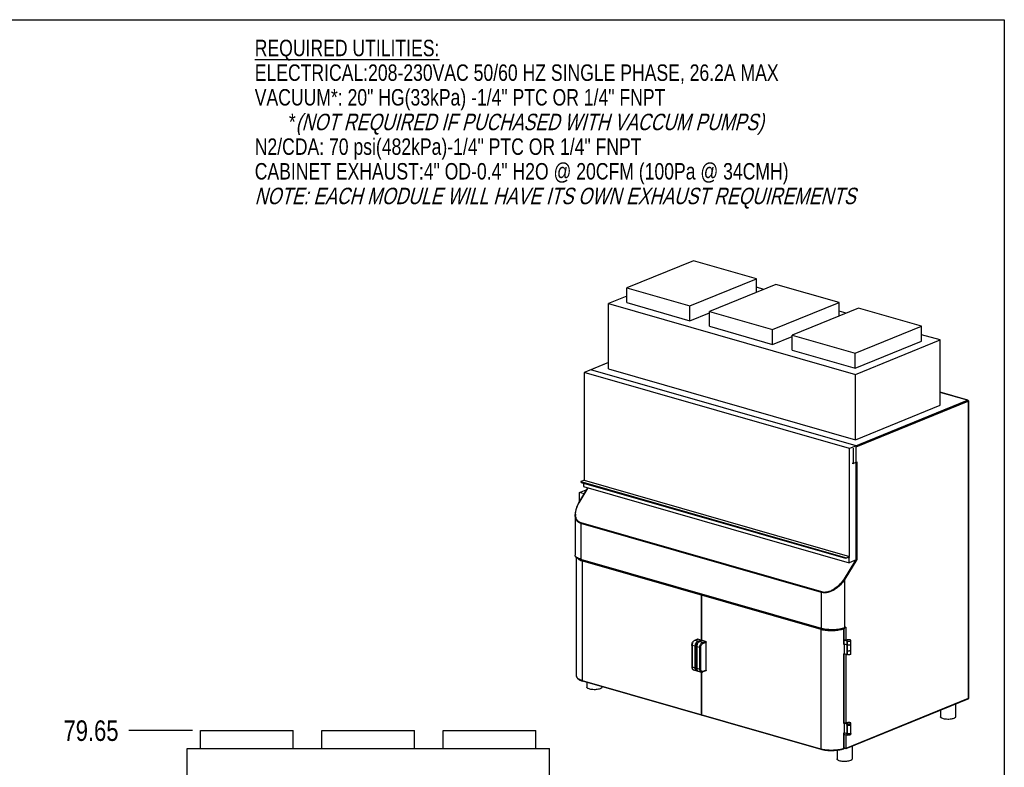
# Model space of a CAD drawing. Header units: inches. Extents: x 0 to 16, y 0 to 10.
# Tile 38 of 38: x 8.5 to 16, y 4.3 to 10. Entities that reach past the tile are written whole.
import ezdxf

# ---------------------------------------------------------------- set-up
doc = ezdxf.new("R2010")
doc.units = ezdxf.units.IN
doc.header["$LTSCALE"] = 0.935
doc.header["$MEASUREMENT"] = 0
doc.layers.get('0').update_dxf_attribs({"linetype": 'CONTINUOUS'})
doc.layers.add('02___PRT_ALL_AXES', color=7, linetype='CONTINUOUS')
doc.styles.get("Standard").update_dxf_attribs({"font": 'txt', "width": 0.8})
doc.dimstyles.new('DIMSTYLE_2', dxfattribs={"dimtxt": 0.15625, "dimasz": 0.1875, "dimexe": 0.125, "dimexo": 0.0625, "dimgap": 0.039062, "dimtad": 0, "dimtih": 1, "dimtoh": 1, "dimlfac": 22.222222, "dimzin": 4, "dimdsep": 46, "dimtxsty": 'Standard', "dimblk": '_FILLED', "dimblk1": '_FILLED', "dimblk2": '_FILLED', "dimcen": 0.09, "dimazin": 1, "dimtfac": 1, "dimtofl": 0, "dimtmove": 0, "dimatfit": 3, "dimldrblk": '_FILLED', "dimfxl": 1, "dimtolj": 1, "dimtzin": 4, "dimarcsym": 0})

# ---------------------------------------------------------------- blocks, each defined once
blk = doc.blocks.new('*D17')
at = {"color": 2, "linetype": 'Continuous', "transparency": 16777216}
blk.add_line((9.8262, 4.5939), (9.3422, 4.5939), dxfattribs=at)
at = {"color": 2, "linetype": 'Continuous', "transparency": 16777216, "insert": (9.2641, 4.672), "char_height": 0.15625, "width": 0.625, "attachment_point": 3, "line_spacing_factor": 0.9}
blk.add_mtext('79.65', dxfattribs=at)
blk = doc.blocks.new('_FILLED')
at = {"color": 0, "linetype": 'ByBlock'}
blk.add_solid([(0, 0), (-1, 0.167), (-1, -0.167)], dxfattribs=at)

msp = doc.modelspace()

# ---------------------------------------------------------------- linework, layer by layer
at = {"color": 7, "linetype": 'Continuous'}
for p, q in [((0, 10), (16, 10)), ((16, 10), (16, 0)), ((13.63543, 8.16755), (13.12996, 7.96152)), ((14.11524, 8.02985), (13.63543, 8.16755)), ((13.60977, 7.82382), (14.11524, 8.02985)), ((14.11524, 7.92681), (14.11524, 8.02985)), ((13.12996, 7.84875), (13.12996, 7.96152)), ((13.12996, 7.96152), (13.60977, 7.82382)), ((14.26359, 7.98727), (13.75812, 7.78124)), ((14.17043, 7.9493), (14.11524, 7.96514)), ((14.74339, 7.84958), (14.26359, 7.98727)), ((13.12996, 7.89762), (12.99045, 7.84075)), ((12.99045, 7.34429), (12.99045, 7.84075)), ((12.99045, 7.84075), (14.86726, 7.30213)), ((13.12996, 7.84875), (13.60977, 7.71106)), ((13.60977, 7.71106), (13.60977, 7.82382)), ((14.23792, 7.64354), (14.74339, 7.84958)), ((14.89174, 7.807), (14.38628, 7.60097)), ((14.74339, 7.74653), (14.74339, 7.84958)), ((15.37155, 7.6693), (14.89174, 7.807)), ((13.60977, 7.71106), (13.75812, 7.77152)), ((13.75812, 7.66848), (13.75812, 7.78124)), ((13.75812, 7.78124), (14.23792, 7.64354)), ((14.79858, 7.76903), (14.74339, 7.78487)), ((13.75812, 7.66848), (14.23792, 7.53078)), ((14.23792, 7.53078), (14.23792, 7.64354)), ((14.86608, 7.46327), (15.37155, 7.6693)), ((15.37155, 7.55654), (15.37155, 7.6693)), ((14.23792, 7.53078), (14.38628, 7.59125)), ((14.38628, 7.48821), (14.38628, 7.60097)), ((14.38628, 7.60097), (14.86608, 7.46327)), ((14.86726, 7.30213), (15.51108, 7.56455)), ((15.51108, 7.56455), (15.37155, 7.60459)), ((15.51108, 7.06809), (15.51108, 7.56455)), ((14.38628, 7.48821), (14.86608, 7.35051)), ((14.86608, 7.35051), (15.37155, 7.55654)), ((14.86608, 7.35051), (14.86608, 7.46327)), ((12.85524, 7.33837), (12.80382, 7.31741)), ((12.99045, 7.39207), (12.83136, 7.32723)), ((14.8737, 6.7591), (12.85524, 7.33837)), ((12.99045, 7.3928), (12.85622, 7.33809)), ((12.99045, 7.34429), (14.86726, 6.80567)), ((12.80382, 7.31741), (12.80382, 6.49763)), ((14.82228, 6.73814), (12.80382, 7.31741)), ((12.83136, 7.32723), (12.82943, 7.32717)), ((12.83012, 7.32637), (12.83136, 7.32723)), ((14.86726, 6.80567), (14.86726, 7.30213)), ((15.72272, 7.1061), (15.51108, 7.16684)), ((15.72129, 7.10599), (15.51108, 7.16632)), ((14.84575, 6.74912), (15.72129, 7.10599)), ((14.86726, 6.80567), (15.51108, 7.06809)), ((14.8737, 6.75286), (15.72527, 7.09996)), ((15.72271, 7.10611), (15.72129, 7.10599)), ((15.72474, 7.10256), (15.72521, 7.10082)), ((15.72521, 7.10082), (15.72527, 7.09996)), ((15.72527, 7.09996), (15.72527, 4.83775)), ((15.72649, 7.10111), (15.72649, 4.83889)), ((14.8737, 6.7591), (14.82228, 6.73814)), ((14.84974, 6.74309), (14.84974, 6.62564)), ((14.8737, 5.89233), (14.8737, 6.7591)), ((14.82228, 5.91835), (14.82228, 6.73814)), ((14.84974, 6.62564), (14.87899, 6.63757)), ((14.87899, 6.63757), (14.87899, 5.89429)), ((12.7648, 6.32682), (12.8341, 6.44007)), ((12.76699, 6.32697), (12.83589, 6.43956)), ((12.7801, 6.48731), (12.7801, 6.48337)), ((12.78124, 6.4862), (12.78196, 6.48595)), ((12.80382, 6.49763), (12.78132, 6.48846)), ((12.78196, 6.48595), (12.78196, 6.482)), ((14.79245, 5.90896), (12.78196, 6.48595)), ((12.78196, 6.482), (14.79245, 5.90501)), ((12.80112, 6.4765), (12.80112, 6.44954)), ((12.80112, 6.44954), (14.81958, 5.87026)), ((12.80382, 6.49763), (14.82228, 5.91835)), ((12.77026, 6.40394), (12.81932, 6.42394)), ((12.77026, 6.33575), (12.77026, 6.40394)), ((12.80576, 6.39376), (12.77026, 6.40394)), ((12.82456, 6.42449), (12.81932, 6.42394)), ((12.73575, 6.23628), (12.73575, 5.92913)), ((12.78076, 6.16919), (12.78076, 5.89612)), ((14.61007, 5.64419), (12.78076, 6.16919)), ((14.61122, 5.64826), (12.78191, 6.17325)), ((14.79978, 5.90918), (14.82228, 5.91835)), ((12.7469, 5.91141), (12.74328, 5.91446)), ((12.74771, 5.00696), (12.74771, 5.90862)), ((14.61007, 5.37113), (12.78076, 5.89612)), ((14.61198, 5.36749), (12.78267, 5.89249)), ((12.79272, 4.97395), (12.79272, 5.88507)), ((12.79272, 5.88507), (14.60433, 5.36516)), ((14.86815, 5.89006), (14.78169, 5.74877)), ((14.87899, 5.89429), (14.78759, 5.74491)), ((14.79245, 5.90501), (14.79245, 5.90896)), ((14.81623, 5.91194), (14.79978, 5.90523)), ((14.79978, 5.90523), (14.79978, 5.90918)), ((14.81254, 5.91043), (14.81958, 5.90842)), ((14.81958, 5.87026), (14.81958, 5.90842)), ((14.8737, 5.89233), (14.81958, 5.87026)), ((14.87448, 5.89542), (14.87899, 5.89429)), ((14.78759, 5.37644), (14.78759, 5.74491)), ((13.69604, 5.62583), (13.69604, 5.27686)), ((13.701, 5.27888), (13.701, 5.62441)), ((14.61007, 5.37113), (14.61007, 5.64419)), ((14.60433, 5.36516), (14.60433, 4.45404)), ((14.7784, 5.36913), (14.7784, 5.25186)), ((14.77971, 5.37086), (14.77971, 5.25301)), ((14.79372, 5.37609), (14.78557, 5.37277)), ((14.79574, 5.37977), (14.78759, 5.37644)), ((14.79574, 5.37977), (14.79574, 5.28091)), ((13.62377, 5.24363), (13.62377, 5.07947)), ((13.64903, 5.23556), (13.62563, 5.24227)), ((13.62563, 5.24227), (13.62563, 5.07811)), ((13.6672, 5.28964), (13.64398, 5.28017)), ((13.66916, 5.28971), (13.64594, 5.28025)), ((13.66934, 5.27353), (13.64594, 5.28025)), ((13.69256, 5.28299), (13.66916, 5.28971)), ((13.66934, 5.27353), (13.69256, 5.28299)), ((13.67333, 5.2675), (13.67871, 5.2697)), ((13.70252, 5.2795), (13.67924, 5.27001)), ((13.70449, 5.27957), (13.68121, 5.27008)), ((13.7046, 5.26336), (13.68121, 5.27008)), ((13.69256, 5.28299), (13.69419, 5.28209)), ((13.72789, 5.27285), (13.70449, 5.27957)), ((13.7046, 5.26336), (13.72789, 5.27285)), ((13.70859, 5.25733), (13.73187, 5.26682)), ((13.73187, 5.05315), (13.73187, 5.26682)), ((14.79574, 5.28091), (14.77971, 5.28551)), ((14.80516, 5.27469), (14.77971, 5.282)), ((14.78183, 5.2532), (14.80516, 5.2465)), ((14.78183, 5.2532), (14.78183, 5.17802)), ((14.80516, 5.17133), (14.80516, 5.27469)), ((13.64903, 5.0714), (13.64903, 5.23556)), ((13.65636, 5.07162), (13.65636, 5.23578)), ((13.6591, 5.23359), (13.6591, 5.06943)), ((13.68436, 5.22552), (13.66096, 5.23223)), ((13.66096, 5.23223), (13.66096, 5.06807)), ((13.68436, 5.06135), (13.68436, 5.22552)), ((13.69168, 5.06157), (13.69168, 5.22573)), ((14.77825, 5.17663), (14.77825, 4.6504)), ((14.77962, 5.17714), (14.77962, 4.6516)), ((14.80516, 5.17133), (14.78183, 5.17802)), ((14.79574, 5.17403), (14.79574, 4.65132)), ((14.80053, 5.20085), (14.80516, 5.19952)), ((13.62563, 5.07811), (13.64903, 5.0714)), ((13.63719, 5.05609), (13.66059, 5.04937)), ((13.66096, 5.06807), (13.68436, 5.06135)), ((13.67256, 5.04598), (13.69595, 5.03926)), ((13.69604, 5.03926), (13.69604, 4.7147)), ((13.701, 4.71328), (13.701, 5.03881)), ((13.72985, 5.04947), (13.70663, 5.04001)), ((13.73187, 5.05315), (13.70865, 5.04368)), ((14.60433, 4.45404), (12.79272, 4.97395)), ((14.60623, 4.4504), (12.79463, 4.97031)), ((15.72325, 4.83407), (14.79542, 4.45589)), ((15.72527, 4.83775), (14.79574, 4.45887)), ((15.72649, 4.83889), (15.72641, 4.83858)), ((14.77962, 4.65594), (14.8016, 4.64963)), ((14.78183, 4.65179), (14.80516, 4.6451)), ((14.78183, 4.65179), (14.78183, 4.57662)), ((14.80516, 4.56053), (14.80516, 4.6451)), ((9.88866, 4.45886), (9.88866, 4.59386)), ((9.88866, 4.59386), (10.59329, 4.59386)), ((10.59329, 4.45886), (10.59329, 4.59386)), ((10.81116, 4.45886), (10.81116, 4.59386)), ((10.81116, 4.59386), (11.51579, 4.59386)), ((11.51579, 4.45886), (11.51579, 4.59386)), ((11.73366, 4.45886), (11.73366, 4.59386)), ((11.73366, 4.59386), (12.43829, 4.59386)), ((12.43829, 4.45886), (12.43829, 4.59386)), ((14.77825, 4.57522), (14.77825, 4.45795)), ((14.77962, 4.57574), (14.77962, 4.45915)), ((14.77962, 4.56786), (14.80516, 4.56053)), ((14.80516, 4.56992), (14.78183, 4.57662)), ((14.80516, 4.6357), (14.80053, 4.63703)), ((14.79574, 4.56323), (14.79574, 4.45887)), ((9.78535, 3.8645), (9.78535, 4.45886)), ((9.78535, 4.45886), (12.5416, 4.45886)), ((12.5416, 3.8645), (12.5416, 4.45886)), ((14.79574, 4.45887), (14.77962, 4.46349)), ((14.79538, 4.45588), (14.77995, 4.46031)), ((14.79542, 4.45589), (14.79538, 4.45588))]:
    msp.add_line(p, q, dxfattribs=at)
msp.add_lwpolyline([(12.7648, 6.32682), (12.75139, 6.30158), (12.74084, 6.27236), (12.73607, 6.24495), (12.73575, 6.23629)], dxfattribs=at)
for centre, radius, start, end in [((15.72129, 7.10111), 0.0052, 0.119467, 74.144187), ((12.97038, 6.20252), 0.23843, 148.53808, 148.831826), ((12.84649, 6.23905), 0.1078, 178.915949, 181.435812), ((12.838, 6.23881), 0.09931, 181.419646, 185.263566), ((12.83241, 6.02733), 0.14767, 249.56267, 251.870714), ((12.83996, 6.05011), 0.17167, 251.84116, 254.025507), ((14.85895, 5.83233), 0.06497, 76.175661, 76.893199), ((13.70362, 5.62615), 0.00749, 148.63032, 152.331012), ((14.6586, 5.55441), 0.19688, 253.997765, 255.943165), ((14.6625, 5.55384), 0.19008, 253.99053, 254.743507), ((14.66494, 5.57941), 0.22267, 255.922912, 257.826151), ((14.73934, 5.49486), 0.12787, 290.904237, 292.166484), ((13.65293, 5.26316), 0.01845, 112.231333, 117.309613), ((13.68817, 5.25305), 0.0184, 112.231691, 117.32609), ((14.73187, 5.376), 0.13258, 290.543632, 291.611122), ((14.73445, 5.36947), 0.12556, 291.615804, 292.169252), ((14.73096, 5.30324), 0.13516, 290.482667, 291.101946), ((14.73274, 5.29862), 0.13021, 291.102754, 291.59335), ((14.73442, 5.29438), 0.12565, 291.59285, 292.169108), ((15.72129, 4.83889), 0.0052, 292.14155, 360), ((14.73173, 4.77497), 0.13297, 290.477935, 291.587792), ((14.73442, 4.76816), 0.12565, 291.59285, 292.169108), ((14.73096, 4.70183), 0.13516, 290.482667, 291.101946), ((14.73274, 4.69722), 0.13021, 291.102754, 291.59335), ((14.73442, 4.69298), 0.12565, 291.59285, 292.169108), ((14.65718, 4.63824), 0.19164, 253.990912, 254.812684), ((14.72402, 4.60389), 0.15569, 288.13647, 289.253189), ((14.72826, 4.59179), 0.14287, 289.247456, 290.480442), ((14.77442, 4.45915), 0.0052, 290.484814, 359.970123)]:
    msp.add_arc(centre, radius, start, end, dxfattribs=at)
for points, knots in [([(15.72129, 7.10599), (15.72165, 7.10589), (15.72317, 7.10518), (15.72425, 7.10374), (15.72474, 7.10256)], [0, 0, 0, 0, 0.2271226, 1, 1, 1, 1]), ([(15.72527, 7.09996), (15.72545, 7.10003), (15.72595, 7.10026), (15.72649, 7.10073), (15.72649, 7.10111)], [0, 0, 0, 0, 0.3364048, 1, 1, 1, 1]), ([(14.84974, 6.62564), (14.84863, 6.62519), (14.84613, 6.62489), (14.84363, 6.62507), (14.84241, 6.62542)], [0, 0, 0, 0, 0.4843268, 1, 1, 1, 1]), ([(12.78132, 6.48846), (12.78114, 6.48838), (12.78064, 6.48816), (12.7801, 6.48769), (12.7801, 6.48731)], [0, 0, 0, 0, 0.3376059, 1, 1, 1, 1]), ([(12.7801, 6.48731), (12.7801, 6.48721), (12.78026, 6.48666), (12.78083, 6.48638), (12.78124, 6.4862)], [0, 0, 0, 0, 0.18643, 1, 1, 1, 1]), ([(12.78196, 6.482), (12.78169, 6.48208), (12.78121, 6.48225), (12.78052, 6.4826), (12.7801, 6.48307), (12.7801, 6.48337)], [0, 0, 0, 0, 0.3456867, 0.627251, 1, 1, 1, 1]), ([(12.73871, 6.24109), (12.73897, 6.25545), (12.74518, 6.28534), (12.75828, 6.31256), (12.76636, 6.32592)], [0, 0, 0, 0, 0.479113, 1, 1, 1, 1]), ([(12.7648, 6.32682), (12.76494, 6.32706), (12.76581, 6.32729), (12.76653, 6.3271), (12.76699, 6.32697)], [0, 0, 0, 0, 0.3702474, 1, 1, 1, 1]), ([(12.78076, 6.16919), (12.77363, 6.17123), (12.76022, 6.17758), (12.74541, 6.1939), (12.73725, 6.21424), (12.73575, 6.22885), (12.73575, 6.23628)], [0, 0, 0, 0, 0.2560422, 0.4986256, 0.7433371, 1, 1, 1, 1]), ([(12.78191, 6.17325), (12.77571, 6.17503), (12.76402, 6.1804), (12.7505, 6.1939), (12.74212, 6.2109), (12.7397, 6.22334), (12.73911, 6.2297)], [0, 0, 0, 0, 0.2565749, 0.5008359, 0.745711, 1, 1, 1, 1]), ([(12.7423, 5.91365), (12.74036, 5.91583), (12.73705, 5.92061), (12.73575, 5.92636), (12.73575, 5.92913)], [0, 0, 0, 0, 0.5128467, 1, 1, 1, 1]), ([(12.74328, 5.91446), (12.74106, 5.91656), (12.73735, 5.92093), (12.73575, 5.92657), (12.73575, 5.92913)], [0, 0, 0, 0, 0.5437705, 1, 1, 1, 1]), ([(12.78267, 5.89249), (12.77438, 5.89487), (12.76277, 5.899), (12.74953, 5.90687), (12.74439, 5.9113), (12.7423, 5.91365)], [0, 0, 0, 0, 0.5619449, 0.7951909, 1, 1, 1, 1]), ([(12.78076, 5.89612), (12.77414, 5.89802), (12.76236, 5.90209), (12.75132, 5.90806), (12.7469, 5.91141)], [0, 0, 0, 0, 0.55413, 1, 1, 1, 1]), ([(12.75359, 5.90507), (12.75507, 5.90347), (12.75859, 5.90036), (12.76748, 5.89449), (12.77527, 5.89104), (12.78085, 5.88896)], [0, 0, 0, 0, 0.2049216, 0.4396164, 1, 1, 1, 1]), ([(12.78267, 5.89249), (12.78207, 5.89266), (12.78095, 5.89383), (12.78076, 5.8953), (12.78076, 5.89612)], [0, 0, 0, 0, 0.4311327, 1, 1, 1, 1]), ([(12.7939, 5.88929), (12.79371, 5.88898), (12.79305, 5.88767), (12.79272, 5.88618), (12.79272, 5.88507)], [0, 0, 0, 0, 0.2476584, 1, 1, 1, 1]), ([(14.79245, 5.90896), (14.79367, 5.90861), (14.79564, 5.90846), (14.7981, 5.90868), (14.79927, 5.90897), (14.79978, 5.90918)], [0, 0, 0, 0, 0.5147856, 0.7787427, 1, 1, 1, 1]), ([(14.79978, 5.90523), (14.79927, 5.90503), (14.7981, 5.90473), (14.79564, 5.90451), (14.79367, 5.90466), (14.79245, 5.90501)], [0, 0, 0, 0, 0.2212573, 0.4852144, 1, 1, 1, 1]), ([(14.81623, 5.91194), (14.81635, 5.91199), (14.81681, 5.91214), (14.81733, 5.91215), (14.81767, 5.91205)], [0, 0, 0, 0, 0.2666274, 1, 1, 1, 1]), ([(14.81767, 5.91205), (14.81827, 5.91188), (14.81939, 5.91071), (14.81958, 5.90923), (14.81958, 5.90842)], [0, 0, 0, 0, 0.4311164, 1, 1, 1, 1]), ([(14.78759, 5.74491), (14.77788, 5.72952), (14.75458, 5.70039), (14.71835, 5.67076), (14.68545, 5.65303), (14.6598, 5.64396), (14.63432, 5.6402), (14.61765, 5.64202), (14.61007, 5.64419)], [0, 0, 0, 0, 0.2529635, 0.5142216, 0.6444529, 0.7709644, 0.8904088, 1, 1, 1, 1]), ([(14.78169, 5.74877), (14.77245, 5.73366), (14.75029, 5.705), (14.71567, 5.67556), (14.68411, 5.65774), (14.65941, 5.6485), (14.63475, 5.64449), (14.61857, 5.64615), (14.61122, 5.64826)], [0, 0, 0, 0, 0.2536309, 0.5148116, 0.6448913, 0.7712564, 0.890558, 1, 1, 1, 1]), ([(14.78759, 5.74491), (14.7869, 5.74583), (14.78499, 5.74732), (14.78287, 5.74843), (14.78169, 5.74877)], [0, 0, 0, 0, 0.4835798, 1, 1, 1, 1]), ([(13.69604, 5.62583), (13.69604, 5.62615), (13.69613, 5.62746), (13.69653, 5.62875), (13.69699, 5.62963)], [0, 0, 0, 0, 0.2448445, 1, 1, 1, 1]), ([(13.70219, 5.62862), (13.702, 5.62831), (13.70133, 5.627), (13.701, 5.62551), (13.701, 5.62441)], [0, 0, 0, 0, 0.2476894, 1, 1, 1, 1]), ([(14.60551, 5.36938), (14.60532, 5.36907), (14.60465, 5.36776), (14.60433, 5.36627), (14.60433, 5.36516)], [0, 0, 0, 0, 0.2476584, 1, 1, 1, 1]), ([(14.61198, 5.36749), (14.61139, 5.36766), (14.61026, 5.36883), (14.61007, 5.37031), (14.61007, 5.37113)], [0, 0, 0, 0, 0.4311327, 1, 1, 1, 1]), ([(14.61198, 5.36749), (14.61856, 5.36561), (14.63255, 5.36241), (14.66248, 5.35812), (14.70136, 5.35678), (14.73958, 5.36031), (14.76744, 5.3664), (14.77989, 5.37045), (14.78557, 5.37277)], [0, 0, 0, 0, 0.1166298, 0.2440047, 0.514725, 0.7775114, 0.8955016, 1, 1, 1, 1]), ([(14.78497, 5.37541), (14.77926, 5.37322), (14.7668, 5.36938), (14.73907, 5.36361), (14.70118, 5.36023), (14.65589, 5.36177), (14.62619, 5.36671), (14.61248, 5.37046)], [0, 0, 0, 0, 0.1049959, 0.2233068, 0.4858467, 0.7559066, 1, 1, 1, 1]), ([(14.61799, 5.36175), (14.62443, 5.36035), (14.63787, 5.35802), (14.66592, 5.35508), (14.69474, 5.3547), (14.72322, 5.35685), (14.74332, 5.35968), (14.76168, 5.36363), (14.77312, 5.36715), (14.7784, 5.36913)], [0, 0, 0, 0, 0.1219581, 0.2517431, 0.5209253, 0.6532232, 0.7792394, 0.8957543, 1, 1, 1, 1]), ([(14.78557, 5.37277), (14.78619, 5.37302), (14.78732, 5.37415), (14.78759, 5.37565), (14.78759, 5.37644)], [0, 0, 0, 0, 0.4595287, 1, 1, 1, 1]), ([(14.79574, 5.37977), (14.79574, 5.37898), (14.79547, 5.37747), (14.79434, 5.37634), (14.79372, 5.37609)], [0, 0, 0, 0, 0.54048, 1, 1, 1, 1]), ([(13.62377, 5.24363), (13.62377, 5.24747), (13.62483, 5.25521), (13.62895, 5.26589), (13.63523, 5.27477), (13.64097, 5.27895), (13.64398, 5.28017)], [0, 0, 0, 0, 0.2631079, 0.528594, 0.7771529, 1, 1, 1, 1]), ([(13.62563, 5.24227), (13.62537, 5.24235), (13.62489, 5.24252), (13.62419, 5.24287), (13.62377, 5.24334), (13.62377, 5.24363)], [0, 0, 0, 0, 0.3455556, 0.6271009, 1, 1, 1, 1]), ([(13.64069, 5.27709), (13.63839, 5.27525), (13.63416, 5.27056), (13.62947, 5.26205), (13.6264, 5.25241), (13.62563, 5.24562), (13.62563, 5.24227)], [0, 0, 0, 0, 0.2263165, 0.4787961, 0.7425166, 1, 1, 1, 1]), ([(13.64446, 5.27956), (13.64414, 5.27939), (13.64282, 5.27867), (13.64158, 5.2778), (13.64069, 5.27709)], [0, 0, 0, 0, 0.2408832, 1, 1, 1, 1]), ([(13.64594, 5.28025), (13.64578, 5.28029), (13.64513, 5.28043), (13.64443, 5.28036), (13.64398, 5.28017)], [0, 0, 0, 0, 0.2624174, 1, 1, 1, 1]), ([(13.64903, 5.23556), (13.64903, 5.23959), (13.65014, 5.24772), (13.65375, 5.25721), (13.65788, 5.26391), (13.6623, 5.26923), (13.66641, 5.27234), (13.66934, 5.27353)], [0, 0, 0, 0, 0.2681346, 0.539646, 0.6688355, 0.7897762, 1, 1, 1, 1]), ([(13.65636, 5.23578), (13.65636, 5.23914), (13.65728, 5.24594), (13.66084, 5.25528), (13.66612, 5.26291), (13.67088, 5.2665), (13.67333, 5.2675)], [0, 0, 0, 0, 0.2683, 0.5399891, 0.7896466, 1, 1, 1, 1]), ([(13.6591, 5.23359), (13.6591, 5.23742), (13.66015, 5.24513), (13.66427, 5.25577), (13.67052, 5.26462), (13.67624, 5.26878), (13.67924, 5.27001)], [0, 0, 0, 0, 0.2630919, 0.5285588, 0.7771149, 1, 1, 1, 1]), ([(13.67597, 5.26693), (13.67367, 5.2651), (13.66946, 5.26043), (13.66478, 5.25195), (13.66173, 5.24233), (13.66096, 5.23557), (13.66096, 5.23223)], [0, 0, 0, 0, 0.2263165, 0.4787961, 0.7425166, 1, 1, 1, 1]), ([(13.66719, 5.28964), (13.66734, 5.2897), (13.66798, 5.28989), (13.66868, 5.28985), (13.66916, 5.28971)], [0, 0, 0, 0, 0.2432772, 1, 1, 1, 1]), ([(13.66934, 5.27353), (13.67049, 5.2732), (13.67255, 5.27136), (13.67333, 5.26882), (13.67333, 5.2675)], [0, 0, 0, 0, 0.4757393, 1, 1, 1, 1]), ([(13.67972, 5.26939), (13.6794, 5.26923), (13.67809, 5.26851), (13.67685, 5.26764), (13.67597, 5.26693)], [0, 0, 0, 0, 0.2408953, 1, 1, 1, 1]), ([(13.68121, 5.27008), (13.68104, 5.27013), (13.68039, 5.27026), (13.67969, 5.27019), (13.67924, 5.27001)], [0, 0, 0, 0, 0.2624174, 1, 1, 1, 1]), ([(13.68436, 5.22552), (13.68436, 5.22953), (13.68546, 5.23764), (13.68906, 5.24709), (13.69318, 5.25377), (13.69759, 5.25908), (13.70169, 5.26217), (13.7046, 5.26336)], [0, 0, 0, 0, 0.2681346, 0.539646, 0.6688355, 0.7897762, 1, 1, 1, 1]), ([(13.69168, 5.22573), (13.69168, 5.22909), (13.69261, 5.23586), (13.69615, 5.24516), (13.70141, 5.25276), (13.70615, 5.25634), (13.70859, 5.25733)], [0, 0, 0, 0, 0.2683, 0.5399891, 0.7896466, 1, 1, 1, 1]), ([(13.69419, 5.28209), (13.69455, 5.28179), (13.69586, 5.28038), (13.69654, 5.27841), (13.69654, 5.27696)], [0, 0, 0, 0, 0.2450424, 1, 1, 1, 1]), ([(13.70252, 5.2795), (13.70267, 5.27956), (13.70331, 5.27975), (13.70401, 5.27971), (13.70449, 5.27957)], [0, 0, 0, 0, 0.2432772, 1, 1, 1, 1]), ([(13.7046, 5.26336), (13.70576, 5.26303), (13.70781, 5.26119), (13.70859, 5.25866), (13.70859, 5.25733)], [0, 0, 0, 0, 0.4757393, 1, 1, 1, 1]), ([(13.72789, 5.27285), (13.72904, 5.27252), (13.73109, 5.27068), (13.73187, 5.26815), (13.73187, 5.26682)], [0, 0, 0, 0, 0.4757393, 1, 1, 1, 1]), ([(14.77971, 5.25301), (14.7797, 5.25277), (14.77943, 5.2524), (14.77893, 5.25208), (14.77859, 5.25193), (14.7784, 5.25186)], [0, 0, 0, 0, 0.3884657, 0.664464, 1, 1, 1, 1]), ([(13.64903, 5.23556), (13.64961, 5.23539), (13.65087, 5.23517), (13.65281, 5.2351), (13.65467, 5.23528), (13.65585, 5.23557), (13.65636, 5.23578)], [0, 0, 0, 0, 0.2437018, 0.5154684, 0.7790541, 1, 1, 1, 1]), ([(13.66096, 5.23223), (13.66069, 5.23231), (13.66021, 5.23248), (13.65952, 5.23283), (13.6591, 5.23329), (13.6591, 5.23359)], [0, 0, 0, 0, 0.3455556, 0.6271009, 1, 1, 1, 1]), ([(13.68436, 5.22552), (13.68494, 5.22535), (13.6862, 5.22513), (13.68814, 5.22506), (13.69, 5.22524), (13.69118, 5.22553), (13.69168, 5.22573)], [0, 0, 0, 0, 0.2437018, 0.5154684, 0.7790541, 1, 1, 1, 1]), ([(13.62377, 5.07947), (13.62377, 5.07681), (13.62426, 5.07167), (13.62673, 5.0646), (13.63101, 5.05896), (13.63508, 5.0567), (13.63719, 5.05609)], [0, 0, 0, 0, 0.2775736, 0.5332075, 0.7709831, 1, 1, 1, 1]), ([(13.62563, 5.07811), (13.62537, 5.07819), (13.62489, 5.07836), (13.62419, 5.07871), (13.62377, 5.07918), (13.62377, 5.07947)], [0, 0, 0, 0, 0.3455556, 0.6271009, 1, 1, 1, 1]), ([(13.62563, 5.07811), (13.62563, 5.07546), (13.62608, 5.07045), (13.62831, 5.06372), (13.63199, 5.05859), (13.63545, 5.05659), (13.63719, 5.05609)], [0, 0, 0, 0, 0.3000175, 0.5653922, 0.79482, 1, 1, 1, 1]), ([(13.64903, 5.0714), (13.64961, 5.07123), (13.65087, 5.07101), (13.65281, 5.07094), (13.65467, 5.07112), (13.65585, 5.07141), (13.65636, 5.07162)], [0, 0, 0, 0, 0.2437018, 0.5154684, 0.7790541, 1, 1, 1, 1]), ([(13.66059, 5.04937), (13.65885, 5.04987), (13.65539, 5.05188), (13.65171, 5.057), (13.64948, 5.06373), (13.64903, 5.06875), (13.64903, 5.0714)], [0, 0, 0, 0, 0.20518, 0.4346078, 0.6999825, 1, 1, 1, 1]), ([(13.65692, 5.06549), (13.65683, 5.06598), (13.65649, 5.068), (13.65636, 5.07006), (13.65636, 5.07162)], [0, 0, 0, 0, 0.24149, 1, 1, 1, 1]), ([(13.66197, 5.05551), (13.66135, 5.05608), (13.65883, 5.05891), (13.65749, 5.06262), (13.65692, 5.06549)], [0, 0, 0, 0, 0.2244014, 1, 1, 1, 1]), ([(13.6591, 5.06943), (13.6591, 5.06676), (13.65959, 5.0616), (13.66207, 5.05451), (13.66636, 5.04886), (13.67044, 5.04658), (13.67256, 5.04598)], [0, 0, 0, 0, 0.2776331, 0.5332908, 0.7710429, 1, 1, 1, 1]), ([(13.66096, 5.06807), (13.66069, 5.06815), (13.66021, 5.06832), (13.65952, 5.06867), (13.6591, 5.06913), (13.6591, 5.06943)], [0, 0, 0, 0, 0.3455556, 0.6271009, 1, 1, 1, 1]), ([(13.66059, 5.04937), (13.66217, 5.04892), (13.66441, 5.04867), (13.6666, 5.0489), (13.66715, 5.04898)], [0, 0, 0, 0, 0.7474664, 1, 1, 1, 1]), ([(13.66096, 5.06807), (13.66096, 5.06541), (13.66141, 5.06038), (13.66365, 5.05363), (13.66734, 5.04849), (13.67081, 5.04648), (13.67256, 5.04598)], [0, 0, 0, 0, 0.3000175, 0.5653922, 0.79482, 1, 1, 1, 1]), ([(13.68436, 5.06135), (13.68494, 5.06119), (13.6862, 5.06097), (13.68814, 5.0609), (13.69, 5.06108), (13.69118, 5.06137), (13.69168, 5.06157)], [0, 0, 0, 0, 0.2437018, 0.5154684, 0.7790541, 1, 1, 1, 1]), ([(13.69595, 5.03926), (13.69421, 5.03976), (13.69074, 5.04177), (13.68705, 5.04691), (13.68481, 5.05367), (13.68436, 5.0587), (13.68436, 5.06135)], [0, 0, 0, 0, 0.20518, 0.4346078, 0.6999825, 1, 1, 1, 1]), ([(13.70865, 5.04368), (13.7076, 5.04325), (13.70544, 5.04266), (13.70214, 5.04275), (13.6991, 5.0439), (13.69647, 5.04603), (13.69436, 5.049), (13.69221, 5.05415), (13.69168, 5.05855), (13.69168, 5.06157)], [0, 0, 0, 0, 0.1154694, 0.2229917, 0.3286471, 0.4393329, 0.5603259, 0.6943238, 1, 1, 1, 1]), ([(13.69595, 5.03926), (13.69767, 5.03877), (13.70137, 5.03841), (13.70494, 5.03932), (13.70663, 5.04001)], [0, 0, 0, 0, 0.4941887, 1, 1, 1, 1]), ([(13.70663, 5.04001), (13.70694, 5.04014), (13.70753, 5.04052), (13.70842, 5.04171), (13.70865, 5.04289), (13.70865, 5.04368)], [0, 0, 0, 0, 0.22498, 0.463085, 1, 1, 1, 1]), ([(13.73187, 5.05315), (13.73187, 5.05236), (13.73164, 5.05117), (13.73074, 5.04998), (13.73016, 5.0496), (13.72985, 5.04947)], [0, 0, 0, 0, 0.5369054, 0.7750232, 1, 1, 1, 1]), ([(12.74771, 5.00696), (12.74771, 5.00494), (12.74837, 5.00082), (12.75118, 4.99509), (12.75546, 4.98989), (12.76105, 4.98516), (12.76784, 4.98085), (12.77893, 4.97534), (12.78814, 4.97217), (12.79463, 4.97031)], [0, 0, 0, 0, 0.0960681, 0.1941614, 0.2990949, 0.4135408, 0.5399925, 0.6798779, 1, 1, 1, 1]), ([(12.79272, 4.97395), (12.78626, 4.9758), (12.77714, 4.97893), (12.76621, 4.98432), (12.75968, 4.98843), (12.75448, 4.99276), (12.75065, 4.99731), (12.74826, 5.00206), (12.74771, 5.00538), (12.74771, 5.00696)], [0, 0, 0, 0, 0.3415414, 0.4885795, 0.6189522, 0.732983, 0.8321184, 0.9194252, 1, 1, 1, 1]), ([(12.79463, 4.97031), (12.79434, 4.97039), (12.79377, 4.97073), (12.79316, 4.97157), (12.79279, 4.97268), (12.79272, 4.97351), (12.79272, 4.97395)], [0, 0, 0, 0, 0.2052027, 0.4345134, 0.7002561, 1, 1, 1, 1]), ([(15.72476, 4.8355), (15.72468, 4.83534), (15.72431, 4.83474), (15.72373, 4.83427), (15.72325, 4.83407)], [0, 0, 0, 0, 0.2647878, 1, 1, 1, 1]), ([(15.72527, 4.83775), (15.72527, 4.83754), (15.72523, 4.83677), (15.72503, 4.83601), (15.72476, 4.8355)], [0, 0, 0, 0, 0.2636819, 1, 1, 1, 1]), ([(15.72641, 4.83858), (15.72637, 4.8385), (15.72607, 4.83811), (15.72563, 4.83789), (15.72527, 4.83775)], [0, 0, 0, 0, 0.1960217, 1, 1, 1, 1]), ([(13.69795, 4.71107), (13.69766, 4.71115), (13.69709, 4.71148), (13.69649, 4.71233), (13.69612, 4.71344), (13.69604, 4.71427), (13.69604, 4.7147)], [0, 0, 0, 0, 0.2051505, 0.4344981, 0.7002801, 1, 1, 1, 1]), ([(13.701, 4.71328), (13.701, 4.71284), (13.70108, 4.71202), (13.70144, 4.71091), (13.70205, 4.71006), (13.70262, 4.70973), (13.70291, 4.70965)], [0, 0, 0, 0, 0.2996769, 0.5653505, 0.7947095, 1, 1, 1, 1]), ([(14.77962, 4.6516), (14.77962, 4.65135), (14.77933, 4.65096), (14.77881, 4.65063), (14.77845, 4.65047), (14.77825, 4.6504)], [0, 0, 0, 0, 0.3882408, 0.6643171, 1, 1, 1, 1]), ([(14.60623, 4.4504), (14.60595, 4.45048), (14.60538, 4.45081), (14.60477, 4.45166), (14.6044, 4.45277), (14.60433, 4.4536), (14.60433, 4.45404)], [0, 0, 0, 0, 0.2052027, 0.4345134, 0.7002561, 1, 1, 1, 1]), ([(14.77624, 4.45428), (14.77049, 4.45213), (14.75802, 4.44838), (14.73803, 4.44433), (14.71621, 4.44163), (14.69332, 4.44037), (14.67015, 4.4406), (14.64751, 4.44231), (14.62619, 4.44544), (14.61262, 4.44857), (14.60623, 4.4504)], [0, 0, 0, 0, 0.1068327, 0.2261661, 0.3548923, 0.4892279, 0.6250274, 0.7580565, 0.8842519, 1, 1, 1, 1]), ([(14.77249, 4.45593), (14.7667, 4.45403), (14.75429, 4.45071), (14.73457, 4.44714), (14.71329, 4.4448), (14.69112, 4.44377), (14.66876, 4.4441), (14.64694, 4.44576), (14.62633, 4.44871), (14.61319, 4.45161), (14.60697, 4.4533)], [0, 0, 0, 0, 0.1091653, 0.2298135, 0.3587946, 0.4925453, 0.6272768, 0.7591684, 0.8845356, 1, 1, 1, 1]), ([(14.77825, 4.45795), (14.77825, 4.45715), (14.77803, 4.45596), (14.77713, 4.45476), (14.77654, 4.45439), (14.77624, 4.45428)], [0, 0, 0, 0, 0.5427096, 0.7790506, 1, 1, 1, 1]), ([(14.77962, 4.45915), (14.77962, 4.4589), (14.77933, 4.45851), (14.77881, 4.45818), (14.77845, 4.45802), (14.77825, 4.45795)], [0, 0, 0, 0, 0.3883438, 0.6643691, 1, 1, 1, 1]), ([(14.79574, 4.45887), (14.79574, 4.45843), (14.79573, 4.45769), (14.79567, 4.45673), (14.79558, 4.45621), (14.79549, 4.45591), (14.79542, 4.45588)], [0, 0, 0, 0, 0.4339796, 0.7434631, 0.9230497, 1, 1, 1, 1])]:
    msp.add_open_spline(points, degree=3, knots=knots, dxfattribs=at)
for points in [[(12.78076, 6.16919), (12.78076, 6.17059), (12.78117, 6.17205), (12.78191, 6.17325)], [(14.61007, 5.64419), (14.61007, 5.6456), (14.61049, 5.64706), (14.61122, 5.64826)]]:
    msp.add_open_spline(points, degree=3, dxfattribs=at)
at = {"layer": '02___PRT_ALL_AXES', "color": 7, "linetype": 'Continuous'}
for p, q in [((14.80161, 5.27922), (14.79574, 5.28091)), ((14.80157, 5.27963), (14.80161, 5.27922)), ((14.80719, 5.27552), (14.80516, 5.27469)), ((14.80516, 5.2465), (14.80718, 5.24733)), ((14.80718, 5.17215), (14.80719, 5.27552)), ((14.83305, 5.17628), (14.83305, 5.27964)), ((14.80719, 5.20034), (14.80516, 5.19952)), ((14.80516, 5.17133), (14.80718, 5.17215)), ((12.82571, 4.96139), (12.82571, 4.92475)), ((12.93931, 4.92879), (12.93931, 4.92475)), ((15.62937, 4.79581), (15.62937, 4.6992)), ((15.51577, 4.7495), (15.51577, 4.6992)), ((14.80156, 4.64963), (14.80156, 4.65005)), ((14.80156, 4.65004), (14.8016, 4.64963)), ((14.80516, 4.6451), (14.80718, 4.64592)), ((14.80719, 4.56135), (14.80718, 4.64592)), ((14.83305, 4.56548), (14.83305, 4.65005)), ((14.80719, 4.63653), (14.80516, 4.6357)), ((14.80516, 4.56992), (14.80718, 4.57075)), ((14.80719, 4.56135), (14.80516, 4.56053)), ((14.72902, 4.44348), (14.72902, 4.37852)), ((14.84262, 4.47512), (14.84262, 4.37852))]:
    msp.add_line(p, q, dxfattribs=at)
for points, knots in [([(14.83304, 5.27965), (14.83304, 5.28044), (14.83206, 5.2817), (14.83029, 5.28273), (14.82746, 5.28389), (14.82306, 5.28478), (14.81728, 5.28516), (14.8115, 5.28478), (14.80711, 5.28387), (14.80429, 5.28272), (14.80253, 5.28169), (14.80156, 5.28042), (14.80157, 5.27963)], [0, 0, 0, 0, 0.0681531, 0.1175528, 0.1782016, 0.3279684, 0.5005081, 0.6729441, 0.8224192, 0.8828469, 0.9320637, 1, 1, 1, 1]), ([(14.80718, 5.24733), (14.80842, 5.24697), (14.8111, 5.24643), (14.81529, 5.24604), (14.81965, 5.24606), (14.82382, 5.24647), (14.827, 5.24715), (14.82921, 5.2479), (14.83126, 5.24881), (14.83305, 5.25018), (14.83305, 5.25145)], [0, 0, 0, 0, 0.1397156, 0.2955083, 0.4564337, 0.6113132, 0.7494572, 0.8094993, 0.8624566, 1, 1, 1, 1]), ([(14.80719, 5.27552), (14.8098, 5.27477), (14.81402, 5.27423), (14.81965, 5.27425), (14.82381, 5.27466), (14.82752, 5.27548), (14.83074, 5.27662), (14.83305, 5.27838), (14.83304, 5.27965)], [0, 0, 0, 0, 0.2953572, 0.4564114, 0.611395, 0.7496129, 0.8625193, 1, 1, 1, 1]), ([(14.83305, 5.17628), (14.83305, 5.17501), (14.83126, 5.17363), (14.82921, 5.17273), (14.827, 5.17197), (14.82382, 5.1713), (14.81965, 5.17088), (14.81529, 5.17086), (14.8111, 5.17125), (14.80842, 5.1718), (14.80718, 5.17215)], [0, 0, 0, 0, 0.1375434, 0.1905007, 0.2505428, 0.3886868, 0.5435663, 0.7044917, 0.8602844, 1, 1, 1, 1]), ([(14.83304, 5.20447), (14.83305, 5.20321), (14.83074, 5.20144), (14.82752, 5.2003), (14.82381, 5.19948), (14.81965, 5.19908), (14.81402, 5.19906), (14.8098, 5.19959), (14.80719, 5.20034)], [0, 0, 0, 0, 0.1374807, 0.2503871, 0.388605, 0.5435886, 0.7046428, 1, 1, 1, 1]), ([(12.92602, 4.91226), (12.92184, 4.91055), (12.9123, 4.90787), (12.89685, 4.90565), (12.88011, 4.90505), (12.86358, 4.90612), (12.84876, 4.90878), (12.83817, 4.91227), (12.83174, 4.91587), (12.8284, 4.91859), (12.82625, 4.92154), (12.82572, 4.92373), (12.82571, 4.92474)], [0, 0, 0, 0, 0.1259206, 0.2744183, 0.4340017, 0.5917198, 0.7348458, 0.8526856, 0.9000319, 0.9394329, 0.9718779, 1, 1, 1, 1]), ([(12.93931, 4.92475), (12.93931, 4.92359), (12.93859, 4.92103), (12.93577, 4.91771), (12.93146, 4.9147), (12.92797, 4.91305), (12.92602, 4.91226)], [0, 0, 0, 0, 0.1817942, 0.398775, 0.6702731, 1, 1, 1, 1]), ([(14.83305, 4.65005), (14.83305, 4.65041), (14.83279, 4.65123), (14.8318, 4.65224), (14.83031, 4.65315), (14.82834, 4.65394), (14.82597, 4.65459), (14.82225, 4.65525), (14.8173, 4.65556), (14.81234, 4.65525), (14.80863, 4.65458), (14.80626, 4.65393), (14.80429, 4.65314), (14.80281, 4.65224), (14.80182, 4.65122), (14.80156, 4.6504), (14.80156, 4.65004)], [0, 0, 0, 0, 0.0311003, 0.0695189, 0.1186711, 0.1790356, 0.2495709, 0.3283204, 0.5001901, 0.6720148, 0.7507281, 0.8211817, 0.8814827, 0.930542, 0.9689082, 1, 1, 1, 1]), ([(14.80718, 4.64592), (14.80842, 4.64557), (14.8111, 4.64502), (14.81529, 4.64464), (14.81965, 4.64465), (14.82382, 4.64507), (14.827, 4.64574), (14.82921, 4.6465), (14.83126, 4.64741), (14.83305, 4.64878), (14.83305, 4.65005)], [0, 0, 0, 0, 0.1397156, 0.2955083, 0.4564337, 0.6113132, 0.7494572, 0.8094993, 0.8624566, 1, 1, 1, 1]), ([(15.61608, 4.68671), (15.61189, 4.68501), (15.60235, 4.68233), (15.58691, 4.68011), (15.57017, 4.6795), (15.55364, 4.68058), (15.53882, 4.68323), (15.52823, 4.68673), (15.5218, 4.69033), (15.51846, 4.69305), (15.51631, 4.69599), (15.51577, 4.69818), (15.51577, 4.69919)], [0, 0, 0, 0, 0.1259206, 0.2744183, 0.4340017, 0.5917198, 0.7348458, 0.8526856, 0.9000319, 0.9394329, 0.9718779, 1, 1, 1, 1]), ([(15.62937, 4.69921), (15.62937, 4.69805), (15.62864, 4.69549), (15.62582, 4.69217), (15.62151, 4.68916), (15.61803, 4.68751), (15.61608, 4.68671)], [0, 0, 0, 0, 0.1817942, 0.398775, 0.6702731, 1, 1, 1, 1]), ([(14.83305, 4.57487), (14.83305, 4.5736), (14.83126, 4.57223), (14.82921, 4.57133), (14.827, 4.57057), (14.82382, 4.5699), (14.81965, 4.56948), (14.81529, 4.56946), (14.8111, 4.56985), (14.80842, 4.57039), (14.80718, 4.57075)], [0, 0, 0, 0, 0.1375434, 0.1905007, 0.2505428, 0.3886868, 0.5435663, 0.7044917, 0.8602844, 1, 1, 1, 1]), ([(14.80719, 4.63653), (14.8098, 4.63578), (14.81402, 4.63524), (14.81965, 4.63526), (14.82381, 4.63567), (14.82752, 4.63649), (14.83074, 4.63762), (14.83305, 4.63939), (14.83304, 4.64066)], [0, 0, 0, 0, 0.2953572, 0.4564114, 0.611395, 0.7496129, 0.8625193, 1, 1, 1, 1]), ([(14.83304, 4.56548), (14.83305, 4.56422), (14.83074, 4.56245), (14.82752, 4.56131), (14.82381, 4.56049), (14.81965, 4.56008), (14.81402, 4.56007), (14.8098, 4.5606), (14.80719, 4.56135)], [0, 0, 0, 0, 0.1374807, 0.2503871, 0.388605, 0.5435886, 0.7046428, 1, 1, 1, 1]), ([(14.82933, 4.36603), (14.82514, 4.36432), (14.8156, 4.36165), (14.80016, 4.35942), (14.78341, 4.35882), (14.76689, 4.3599), (14.75207, 4.36255), (14.74148, 4.36604), (14.73505, 4.36964), (14.73171, 4.37237), (14.72956, 4.37531), (14.72902, 4.3775), (14.72902, 4.37851)], [0, 0, 0, 0, 0.1259206, 0.2744183, 0.4340017, 0.5917198, 0.7348458, 0.8526856, 0.9000319, 0.9394329, 0.9718779, 1, 1, 1, 1]), ([(14.84262, 4.37853), (14.84262, 4.37737), (14.84189, 4.3748), (14.83907, 4.37149), (14.83476, 4.36847), (14.83128, 4.36683), (14.82933, 4.36603)], [0, 0, 0, 0, 0.1817942, 0.398775, 0.6702731, 1, 1, 1, 1])]:
    msp.add_open_spline(points, degree=3, knots=knots, dxfattribs=at)

# ---------------------------------------------------------------- texts
at = {"color": 2, "linetype": 'Continuous', "insert": (10.29993, 9.84748), "char_height": 0.125, "width": 5.6, "attachment_point": 1, "line_spacing_factor": 0.9}
msp.add_mtext('\\LREQUIRED UTILITIES:\\P\\lELECTRICAL:208-230VAC 50/60 HZ SINGLE PHASE, 26.2A MAX \\PVACUUM*: 20" HG(33kPa) -1/4" PTC OR 1/4" FNPT\\P       *\\Q15.0;(NOT REQUIRED IF PUCHASED WITH VACCUM PUMPS)\\P\\Q0.0;N2/CDA: 70 psi(482kPa)-1/4" PTC OR 1/4" FNPT\\PCABINET EXHAUST:4" OD-0.4" H2O @ 20CFM (100Pa @ 34CMH)\\P\\Q15.0;NOTE: EACH MODULE WILL HAVE ITS OWN EXHAUST REQUIREMENTS', dxfattribs=at)

# ---------------------------------------------------------------- dimensions: what is measured, and where the dimension line sits
at = {"color": 2, "linetype": 'Continuous'}
dim = msp.add_ordinate_dim(feature_location=(9.82616, 4.59386), offset=(-0.48393, 0), dtype=0, origin=(9.88866, 1.00948), dimstyle='DIMSTYLE_2', dxfattribs=at)
dim.commit()
dim.dimension.update_dxf_attribs({"geometry": '*D17', "text_midpoint": (8.95551, 4.59386)})

doc.saveas('drawing.dxf')
